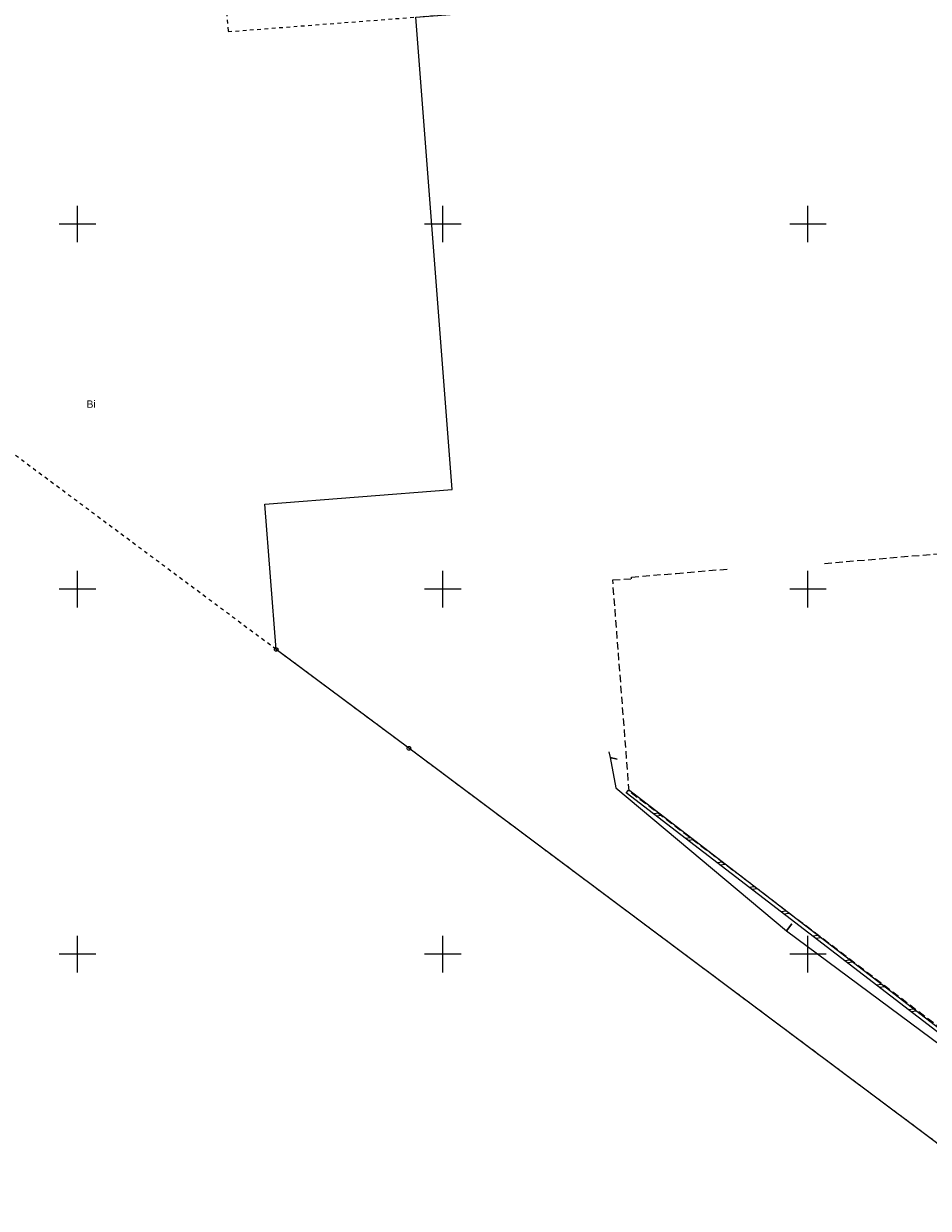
# Model space of a CAD drawing. Extents: x 6411274 to 6413600, y 5890750 to 5892331.
# Tile 5 of 22: x 6412843 to 6412966, y 5891065 to 5891227. Entities that reach past the tile are written whole.
import ezdxf
from ezdxf.enums import TextEntityAlignment as Align

# ---------------------------------------------------------------- set-up
doc = ezdxf.new("R2010")
doc.units = 0
doc.linetypes.add('PRZER1-1', pattern=[1, 0.5, -0.5])
doc.linetypes.add('PRZER2-1', pattern=[1.5, 1, -0.5])
doc.layers.get('0').update_dxf_attribs({"linetype": 'CONTINUOUS'})
for name, color, linetype, lineweight in [('GEPPGD', 7, 'CONTINUOUS', 18), ('GESDZI', 7, 'CONTINUOUS', 18), ('GSLDSO', 7, 'CONTINUOUS', 18), ('GSSTZI', 7, 'CONTINUOUS', 18)]:
    doc.layers.add(name, color=color, linetype=linetype, lineweight=lineweight)
for name, color, linetype, lineweight, true_color in [('GESUZY', 7, 'CONTINUOUS', 18, 0x008000), ('GESUZY_O', 7, 'CONTINUOUS', 18, 0x008000), ('GULEPR', 1, 'CONTINUOUS', 18, 0xff0000), ('Ramka sekcyjna', 7, 'CONTINUOUS', 18, 0xa5007c)]:
    doc.layers.add(name, color=color, linetype=linetype, lineweight=lineweight, true_color=true_color)
doc.styles.add('Arial', font='Arial')

# ---------------------------------------------------------------- blocks, each defined once
blk = doc.blocks.new('GEPPGD1_1')
at = {"color": 0}
blk.add_lwpolyline([(0, 0.25), (0.077254, 0.237764), (0.146946, 0.202254), (0.202254, 0.146946), (0.237764, 0.077254), (0.25, 0), (0.237764, -0.077254), (0.202254, -0.146946), (0.146946, -0.202254), (0.077254, -0.237764), (0, -0.25), (-0.077254, -0.237764), (-0.146946, -0.202254), (-0.202254, -0.146946), (-0.237764, -0.077254), (-0.25, 0), (-0.237764, 0.077254), (-0.202254, 0.146946), (-0.146946, 0.202254), (-0.077254, 0.237764)], close=True, dxfattribs=at)
blk = doc.blocks.new('GEPPGD1_2')
blk.add_hatch(color=0).paths.add_polyline_path([(0, -0.045), (0.013906, -0.042798), (0.02645, -0.036406), (0.036406, -0.02645), (0.042798, -0.013906), (0.045, 0), (0.042798, 0.013906), (0.036406, 0.02645), (0.02645, 0.036406), (0.013906, 0.042798), (0, 0.045), (-0.013906, 0.042798), (-0.02645, 0.036406), (-0.036406, 0.02645), (-0.042798, 0.013906), (-0.045, 0), (-0.042798, -0.013906), (-0.036406, -0.02645), (-0.02645, -0.036406), (-0.013906, -0.042798)])
blk = doc.blocks.new('ODTN_1')
at = {"color": 0}
for points in [[(-0.5, -0.25), (0, 0.25)], [(0, -0.25), (0.5, 0.25)]]:
    blk.add_lwpolyline(points, dxfattribs=at)
blk = doc.blocks.new('GSLDSO2')
at = {"color": 0}
blk.add_lwpolyline([(0, 0.25), (0, -0.25)], dxfattribs=at)

msp = doc.modelspace()

# ---------------------------------------------------------------- linework, layer by layer
at = {"layer": 'GESDZI', "color": 7, "linetype": 'Continuous', "lineweight": 18, "elevation": 10.22}
msp.add_lwpolyline([(6412875.65, 5891161.65), (6412901.31, 5891163.65), (6412896.32, 5891228.34), (6412920.47, 5891230.22), (6412914.28, 5891309.98), (6412984.08, 5891315.41), (6412984.81, 5891305.99), (6413000.81, 5891307.4), (6413009.33, 5891280.16), (6413021.87, 5891243.03), (6413074.1, 5891247.1), (6413102.76, 5891201.17), (6413106.84, 5891194.64), (6413118.55, 5891166.59), (6413128.65, 5891135.05), (6413135.14, 5891136.3), (6413140.1, 5891086.54), (6413035.1, 5891023.7), (6412895.37, 5891128.2), (6412877.2, 5891141.73)], close=True, dxfattribs=at)
at = {"layer": 'GESUZY', "color": 96, "linetype": 'PRZER1-1', "lineweight": 18, "true_color": 0x008000, "elevation": 10.08}
msp.add_lwpolyline([(6412833.1, 5891293.65), (6412861.22, 5891295.83), (6412865.2, 5891296.14), (6412867.79, 5891262.84), (6412870.62, 5891226.35), (6412896.32, 5891228.34), (6412920.47, 5891230.22), (6412914.28, 5891309.98), (6412984.08, 5891315.41), (6413014, 5891317.73), (6413018.53, 5891308.96), (6413032.43, 5891282.07), (6413051.3, 5891283.63), (6413074.1, 5891247.1), (6413102.76, 5891201.17), (6413106.84, 5891194.64), (6413118.55, 5891166.59), (6413128.65, 5891135.05), (6413135.14, 5891136.3), (6413140.1, 5891086.54), (6413035.1, 5891023.7), (6412895.37, 5891128.2), (6412877.2, 5891141.73), (6412824.07, 5891181.29)], dxfattribs=at)
at = {"layer": 'GSLDSO', "color": 7, "linetype": 'Continuous', "lineweight": 18, "elevation": 10.18}
for points in [[(6413115.34, 5891165.35), (6413121.03, 5891089.7), (6413096.03, 5891073.16), (6412998.05, 5891066.44), (6412990.08, 5891072.15), (6412925.12, 5891122.1)], [(6413114.84, 5891165.31), (6413120.51, 5891089.96), (6413095.87, 5891073.65), (6412998.2, 5891066.95), (6412990.38, 5891072.55), (6412925.43, 5891122.49)]]:
    msp.add_lwpolyline(points, dxfattribs=at)
at = {"layer": 'GSSTZI', "color": 7, "linetype": 'PRZER2-1', "lineweight": 18, "elevation": 10.1}
for points in [[(6412952.26, 5891153.52), (6413013.23, 5891158.72), (6413013.21, 5891158.97), (6413021.97, 5891159.72), (6413021.99, 5891159.47), (6413114.67, 5891167.5), (6413120.51, 5891089.96), (6413095.87, 5891073.65), (6412998.2, 5891066.95), (6412925.52, 5891122.31), (6412923.27, 5891151.27), (6412925.85, 5891151.4), (6412925.84, 5891151.65)], [(6412925.84, 5891151.65), (6412931.96, 5891152.16), (6412939.09, 5891152.76)]]:
    msp.add_lwpolyline(points, dxfattribs=at)
at = {"layer": 'GULEPR', "color": 1, "linetype": 'Continuous', "lineweight": 18, "true_color": 0xff0000, "elevation": 10.14}
msp.add_lwpolyline([(6412922.73, 5891127.71), (6412922.91, 5891126.93), (6412923.88, 5891126.7), (6412922.91, 5891126.93), (6412923.71, 5891122.79), (6412947.05, 5891103.22), (6412947.77, 5891104.16), (6412947.05, 5891103.22), (6412971.13, 5891085.35)], dxfattribs=at)
at = {"layer": 'Ramka sekcyjna', "color": 224, "linetype": 'Continuous', "lineweight": 18, "true_color": 0xa5007c, "elevation": 100, "flags": 128}
for points in [[(6412850, 5891197.5), (6412850, 5891202.5)], [(6412900, 5891197.5), (6412900, 5891202.5)], [(6412950, 5891197.5), (6412950, 5891202.5)], [(6412852.5, 5891200), (6412847.5, 5891200)], [(6412902.5, 5891200), (6412897.5, 5891200)], [(6412952.5, 5891200), (6412947.5, 5891200)], [(6412850, 5891147.5), (6412850, 5891152.5)], [(6412900, 5891147.5), (6412900, 5891152.5)], [(6412950, 5891147.5), (6412950, 5891152.5)], [(6412852.5, 5891150), (6412847.5, 5891150)], [(6412902.5, 5891150), (6412897.5, 5891150)], [(6412952.5, 5891150), (6412947.5, 5891150)], [(6412850, 5891097.5), (6412850, 5891102.5)], [(6412900, 5891097.5), (6412900, 5891102.5)], [(6412950, 5891097.5), (6412950, 5891102.5)], [(6412852.5, 5891100), (6412847.5, 5891100)], [(6412902.5, 5891100), (6412897.5, 5891100)], [(6412952.5, 5891100), (6412947.5, 5891100)]]:
    msp.add_lwpolyline(points, dxfattribs=at)

# ---------------------------------------------------------------- block references
at = {"layer": 'GEPPGD', "color": 7, "linetype": 'Continuous', "lineweight": 18}
for name, p in [('GEPPGD1_2', (6412870.62, 5891226.35, 10.24)), ('GEPPGD1_2', (6412901.31, 5891163.65, 10.24)), ('GEPPGD1_2', (6412875.65, 5891161.65, 10.24)), ('GEPPGD1_1', (6412877.2, 5891141.73, 10.24)), ('GEPPGD1_1', (6412895.37, 5891128.2, 10.24))]:
    msp.add_blockref(name, p, dxfattribs=at)
at = {"layer": 'GSLDSO', "color": 7, "linetype": 'Continuous', "lineweight": 18, "rotation": 142.4433030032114}
for name, p in [('GSLDSO2', (6412925.27, 5891122.29, 10.18)), ('ODTN_1', (6412929.41, 5891119.11, 10.18)), ('ODTN_1', (6412929.41, 5891119.11, 10.18)), ('ODTN_1', (6412933.77, 5891115.76, 10.18)), ('ODTN_1', (6412933.77, 5891115.76, 10.18)), ('ODTN_1', (6412938.13, 5891112.41, 10.18)), ('ODTN_1', (6412938.13, 5891112.41, 10.18)), ('ODTN_1', (6412942.49, 5891109.05, 10.18)), ('ODTN_1', (6412942.49, 5891109.05, 10.18)), ('ODTN_1', (6412946.85, 5891105.7, 10.18)), ('ODTN_1', (6412946.85, 5891105.7, 10.18)), ('ODTN_1', (6412951.21, 5891102.35, 10.18)), ('ODTN_1', (6412951.21, 5891102.35, 10.18)), ('ODTN_1', (6412955.57, 5891099, 10.18)), ('ODTN_1', (6412955.57, 5891099, 10.18)), ('ODTN_1', (6412959.93, 5891095.64, 10.18)), ('ODTN_1', (6412959.93, 5891095.64, 10.18)), ('ODTN_1', (6412964.29, 5891092.29, 10.18)), ('ODTN_1', (6412964.29, 5891092.29, 10.18))]:
    msp.add_blockref(name, p, dxfattribs=at)

# ---------------------------------------------------------------- texts
at = {"layer": 'GESUZY_O', "color": 96, "linetype": 'Continuous', "lineweight": 0, "true_color": 0x008000, "style": 'Arial'}
msp.add_text('Bi', height=1, dxfattribs=at).set_placement((6412851.87, 5891174.84, 10.8), align=Align.CENTER)

doc.saveas('drawing.dxf')
